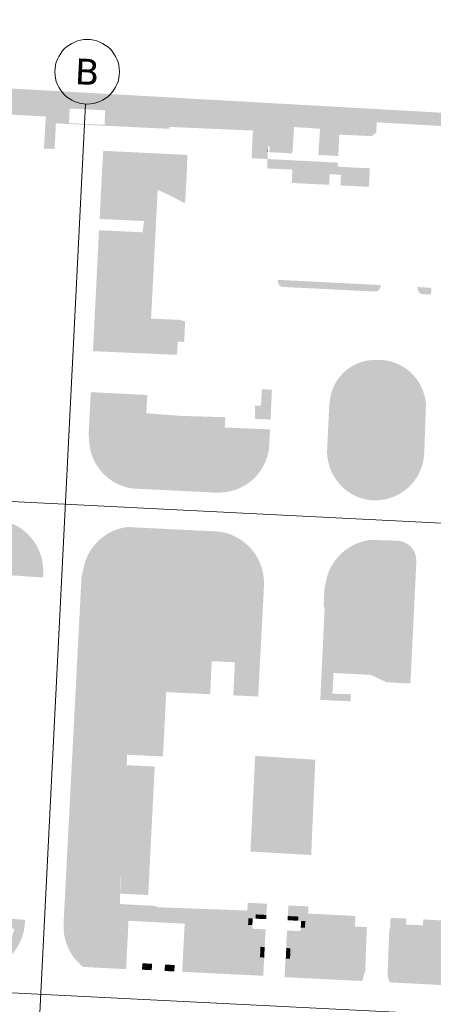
# Model space of a CAD drawing. Header units: millimetres. Extents: x 32690613 to 32694392, y 5343730 to 5344753.
# Tile 167 of 170: x 32692690 to 32692754, y 5344388 to 5344540. Entities that reach past the tile are written whole.
import ezdxf

# ---------------------------------------------------------------- set-up
doc = ezdxf.new("R2010")
doc.units = ezdxf.units.MM
doc.header["$LTSCALE"] = 0.01
doc.layers.get('DEFPOINTS').update_dxf_attribs({"color": 11, "lineweight": 18})
for name, color, linetype, lineweight, true_color in [('Veg-Begr_Innenhof', 7, 'Continuous', 5, 0x89df6e), ('Veg-Gehoelzfl_H_kl3m', 7, 'Continuous', 5, 0xaae4ad), ('Veg-Hecke', 7, 'Continuous', 5, 0x9dd100), ('Veg-Rasen', 7, 'Continuous', 5, 0xb9f3a0), ('Veg-Stauden_Bodendecker', 7, 'Continuous', 5, 0xa8ffbe), ('Veg-Waldartig', 7, 'Continuous', 5, 0xb0ee53), ('Veg-Wiese', 7, 'Continuous', 5, 0xd4ffa8)]:
    doc.layers.add(name, color=color, linetype=linetype, lineweight=lineweight, true_color=true_color)
doc.styles.add('Verdana', font='verdana.ttf')

# ---------------------------------------------------------------- blocks, each defined once
blk = doc.blocks.new('A$C78070446')
for p, q in [((4469989.15, 5343046.05), (4469922.86, 5342307.18)), ((4469505.56, 5343027.12), (4470255.14, 5342959.86)), ((4469498.77, 5342951.42), (4470248.35, 5342884.17))]:
    blk.add_line(p, q)
blk.add_circle((4469989.59, 5343051.03), 5)
at = {"insert": (4469989.59, 5343051.03), "char_height": 4, "attachment_point": 5, "rotation": 354.86, "line_spacing_factor": 0.252012, "style": 'Verdana'}
blk.add_mtext('B', dxfattribs=at)

msp = doc.modelspace()

# ---------------------------------------------------------------- hatches: boundary and pattern name
at = {"layer": 'Veg-Begr_Innenhof', "transparency": 33554687}
msp.add_hatch(color=256, dxfattribs=at).paths.add_polyline_path([(32692734.78, 5344410.8), (32692725.37, 5344411.33), (32692726.11, 5344426.16), (32692735.41, 5344425.55)])
at = {"layer": 'Veg-Gehoelzfl_H_kl3m', "transparency": 33554687}
msp.add_hatch(color=256, dxfattribs=at).paths.add_polyline_path([(32692711.73, 5344513.51), (32692712.97, 5344512.94), (32692715.23, 5344511.74), (32692715.47, 5344515.28), (32692715.61, 5344519.24), (32692702.58, 5344519.88), (32692702.47, 5344517.73), (32692702.48, 5344517.72), (32692702.85, 5344517.42), (32692703.09, 5344517.34), (32692703.6, 5344517.19), (32692704.76, 5344516.91), (32692706.6, 5344516.1), (32692707.48, 5344515.65), (32692710.13, 5344514.21)])
at = {"layer": 'Veg-Hecke', "transparency": 33554687}
for points in [[(32692725.01, 5344399.97), (32692725.06, 5344400.99), (32692725.72, 5344400.96), (32692725.67, 5344399.94)], [(32692726.2, 5344401.59), (32692727.84, 5344401.51), (32692727.8, 5344400.86), (32692726.17, 5344400.93)], [(32692732.75, 5344400.61), (32692731.12, 5344400.69), (32692731.15, 5344401.34), (32692732.78, 5344401.26)], [(32692733.16, 5344399.56), (32692733.21, 5344400.58), (32692733.86, 5344400.55), (32692733.81, 5344399.52)], [(32692725.34, 5344399.39), (32692727.72, 5344399.27), (32692727.69, 5344398.62), (32692725.3, 5344398.74)], [(32692733.53, 5344398.33), (32692731.01, 5344398.45), (32692731.04, 5344399.1), (32692733.56, 5344398.98)], [(32692727.58, 5344396.54), (32692727.5, 5344394.91), (32692726.85, 5344394.94), (32692726.93, 5344396.58)], [(32692731.57, 5344396.35), (32692731.5, 5344394.72), (32692730.84, 5344394.75), (32692730.92, 5344396.38)]]:
    msp.add_hatch(color=256, dxfattribs=at).paths.add_polyline_path(points)
at = {"layer": 'Veg-Rasen', "transparency": 33554687}
h = msp.add_hatch(color=256, dxfattribs=at)
h.paths.add_polyline_path([(32692624.53, 5344528.82), (32692634.58, 5344528.32), (32692634.55, 5344527.5), (32692624.49, 5344528.02)])
h.paths.add_polyline_path([(32692702.87, 5344525.69), (32692702.78, 5344523.9), (32692697.28, 5344524.18), (32692697.37, 5344526), (32692550.62, 5344534.31), (32692541.56, 5344534.83), (32692541.81, 5344534.78), (32692542.05, 5344534.73), (32692542.3, 5344534.67), (32692542.54, 5344534.62), (32692542.79, 5344534.56), (32692543.03, 5344534.49), (32692543.28, 5344534.43), (32692543.52, 5344534.36), (32692543.83, 5344534.28), (32692544.13, 5344534.17), (32692544.42, 5344534.06), (32692544.71, 5344533.92), (32692544.99, 5344533.77), (32692545.25, 5344533.61), (32692545.52, 5344533.43), (32692545.77, 5344533.23), (32692545.9, 5344533.02), (32692545.98, 5344532.82), (32692545.99, 5344532.65), (32692545.95, 5344532.5), (32692545.86, 5344532.36), (32692545.7, 5344532.26), (32692545.49, 5344532.17), (32692545.22, 5344532.11), (32692545.05, 5344532.11), (32692544.87, 5344532.11), (32692544.7, 5344532.13), (32692544.52, 5344532.15), (32692544.33, 5344532.18), (32692544.15, 5344532.22), (32692543.96, 5344532.27), (32692543.77, 5344532.32), (32692543.52, 5344532.39), (32692543.25, 5344532.45), (32692542.95, 5344532.51), (32692542.63, 5344532.57), (32692542.28, 5344532.61), (32692541.91, 5344532.66), (32692541.5, 5344532.69), (32692541.08, 5344532.73), (32692540.44, 5344532.76), (32692539.81, 5344532.78), (32692539.17, 5344532.8), (32692538.53, 5344532.81), (32692537.9, 5344532.82), (32692537.26, 5344532.82), (32692536.62, 5344532.81), (32692535.99, 5344532.8), (32692535.4, 5344532.81), (32692534.82, 5344532.83), (32692534.24, 5344532.87), (32692533.66, 5344532.92), (32692533.08, 5344532.97), (32692532.5, 5344533.05), (32692531.93, 5344533.13), (32692531.35, 5344533.22), (32692530.83, 5344533.31), (32692530.34, 5344533.4), (32692529.89, 5344533.51), (32692529.47, 5344533.63), (32692529.08, 5344533.76), (32692528.72, 5344533.9), (32692528.4, 5344534.06), (32692528.1, 5344534.23), (32692528, 5344532.11), (32692534.93, 5344531.76), (32692534.91, 5344531.09), (32692537.72, 5344529.15), (32692538.67, 5344529.09), (32692538.73, 5344530.36), (32692555.58, 5344529.46), (32692555.46, 5344527.36), (32692560.66, 5344527.12), (32692560.65, 5344527.81), (32692572.2, 5344527.16), (32692572.25, 5344528.14), (32692589.9, 5344527.2), (32692589.82, 5344525.81), (32692608.51, 5344524.46), (32692613.72, 5344524.19), (32692613.74, 5344524.39), (32692635.98, 5344523.26), (32692635.98, 5344523.14), (32692641.2, 5344522.9), (32692656.23, 5344522.07), (32692668.39, 5344521.49), (32692668.4, 5344521.6), (32692683.88, 5344520.87), (32692684.13, 5344525.7), (32692693.69, 5344525.2), (32692693.41, 5344520.21), (32692695.06, 5344520.16), (32692695.26, 5344524.13), (32692712.79, 5344523.28), (32692712.79, 5344523.31), (32692705.98, 5344523.63), (32692706.07, 5344525.51)])
h = msp.add_hatch(color=256, dxfattribs=at)
h.paths.add_polyline_path([(32692735.89, 5344519.24), (32692738.97, 5344519.08), (32692739.11, 5344522.38), (32692744.12, 5344522.16), (32692744.83, 5344522.65), (32692744.88, 5344523.47), (32692728.28, 5344524.25), (32692728.1, 5344520.59), (32692728.34, 5344520.57), (32692728.31, 5344519.67), (32692731.86, 5344519.47), (32692732.12, 5344523.56), (32692736.14, 5344523.3)])
h.paths.add_polyline_path([(32692738.92, 5344518.04), (32692735.82, 5344518.2), (32692728.01, 5344518.61), (32692727.95, 5344517.15), (32692728.6, 5344517.12), (32692731.87, 5344516.97), (32692731.76, 5344514.9), (32692737.53, 5344514.61), (32692737.66, 5344516.28), (32692739.42, 5344516.14), (32692739.29, 5344514.52), (32692743.71, 5344514.3), (32692743.86, 5344517.17), (32692738.89, 5344517.41)])
for points in [[(32692725.6, 5344519.82), (32692725.75, 5344522.68), (32692725.73, 5344522.69), (32692725.6, 5344519.82)], [(32692728.06, 5344519.6), (32692728.11, 5344520.98), (32692728.04, 5344519.6)], [(32692710.99, 5344513.83), (32692710.99, 5344513.49), (32692710.76, 5344508.94), (32692709.99, 5344493.88), (32692714.36, 5344493.69), (32692715.27, 5344493.47), (32692715.11, 5344490.27), (32692714.11, 5344490.32), (32692714.01, 5344488.27), (32692700.99, 5344488.84), (32692701.93, 5344507.57), (32692708.68, 5344507.26), (32692708.89, 5344509), (32692702.03, 5344509.32), (32692702.45, 5344517.76), (32692702.48, 5344517.72), (32692702.85, 5344517.42), (32692703.09, 5344517.34), (32692703.6, 5344517.19), (32692704.76, 5344516.91), (32692706.6, 5344516.1), (32692707.48, 5344515.65), (32692710.13, 5344514.21)], [(32692745.56, 5344499.08), (32692745.52, 5344498.84), (32692745.46, 5344498.63), (32692745.37, 5344498.45), (32692745.26, 5344498.31), (32692745.13, 5344498.2), (32692744.98, 5344498.13), (32692744.8, 5344498.09), (32692744.6, 5344498.08), (32692730.46, 5344498.79), (32692730.26, 5344498.82), (32692730.09, 5344498.88), (32692729.95, 5344498.97), (32692729.83, 5344499.09), (32692729.73, 5344499.24), (32692729.66, 5344499.43), (32692729.62, 5344499.64), (32692729.6, 5344499.89)], [(32692753.33, 5344497.63), (32692752.08, 5344497.67), (32692751.89, 5344497.7), (32692751.72, 5344497.76), (32692751.57, 5344497.85), (32692751.45, 5344497.97), (32692751.36, 5344498.13), (32692751.29, 5344498.31), (32692751.24, 5344498.52), (32692751.22, 5344498.77), (32692753.38, 5344498.66)], [(32692727, 5344480.38), (32692727.13, 5344482.95), (32692728.69, 5344482.87), (32692728.49, 5344478.24), (32692726.09, 5344478.35), (32692726.09, 5344480.43)], [(32692710.36, 5344420.7), (32692706.02, 5344420.91), (32692705.4, 5344408.28), (32692705.42, 5344408.6), (32692709.74, 5344408.39)], [(32692781.87, 5344396.67), (32692778.55, 5344403.08), (32692778.39, 5344403.42), (32692775.04, 5344403.59), (32692774.81, 5344399.54), (32692752.12, 5344400.82), (32692752.07, 5344399.9), (32692749.47, 5344400.01), (32692749.52, 5344400.95), (32692747.07, 5344401.05), (32692746.99, 5344399.4), (32692746.87, 5344399.4), (32692746.59, 5344392.16), (32692746.9, 5344391.06), (32692781.49, 5344389.31)], [(32692734.29, 5344401.72), (32692741.63, 5344401.35), (32692741.54, 5344399.72), (32692743.39, 5344399.63), (32692743.13, 5344392.82), (32692742.67, 5344391.28), (32692730.66, 5344391.87), (32692730.8, 5344394.75), (32692731.5, 5344394.72), (32692731.57, 5344396.35), (32692730.89, 5344396.38), (32692730.94, 5344397.37), (32692737.08, 5344397.08), (32692737.21, 5344399.15), (32692734.21, 5344399.3)]]:
    msp.add_hatch(color=256, dxfattribs=at).paths.add_polyline_path(points)
h = msp.add_hatch(color=256, dxfattribs=at)
edge = h.paths.add_edge_path()
edge.add_arc((32692745.15, 5344480.12), 7.39, 9.5381, 87.0587)
edge.add_line((32692745.53, 5344487.5), (32692744.29, 5344487.48))
edge.add_arc((32692744.71, 5344480.41), 7.09, 93.4056, 172.528)
edge.add_line((32692737.68, 5344481.33), (32692737.57, 5344480.47))
edge.add_line((32692737.57, 5344480.47), (32692737.22, 5344473.13))
edge.add_line((32692737.22, 5344473.13), (32692737.29, 5344472.48))
edge.add_arc((32692744.83, 5344473.29), 7.58, 186.1913, 264.341)
edge.add_line((32692744.09, 5344465.75), (32692745.13, 5344465.74))
edge.add_arc((32692744.67, 5344473.34), 7.61, 273.4429, 357.0881)
edge.add_line((32692752.27, 5344472.95), (32692752.28, 5344473.05))
edge.add_line((32692752.28, 5344473.05), (32692752.54, 5344480.72))
edge.add_line((32692752.54, 5344480.72), (32692752.44, 5344481.35))
h = msp.add_hatch(color=256, dxfattribs=at)
edge = h.paths.add_edge_path()
edge.add_line((32692700.66, 5344482.49), (32692700.32, 5344475.82))
edge.add_line((32692700.32, 5344475.82), (32692700.43, 5344474.58))
edge.add_arc((32692708.17, 5344475.27), 7.77, 185.096, 261.9659)
edge.add_line((32692707.09, 5344467.57), (32692720.33, 5344466.91))
edge.add_line((32692720.33, 5344466.91), (32692721.07, 5344466.96))
edge.add_arc((32692720.5, 5344474.74), 7.8, 274.1373, 352.8107)
edge.add_line((32692728.24, 5344473.76), (32692728.4, 5344476.73))
edge.add_line((32692728.4, 5344476.73), (32692721.39, 5344477.02))
edge.add_line((32692721.39, 5344477.02), (32692721.48, 5344478.61))
edge.add_line((32692721.48, 5344478.61), (32692714.54, 5344478.82))
edge.add_line((32692714.54, 5344478.82), (32692709.26, 5344479.23))
edge.add_line((32692709.26, 5344479.23), (32692709.4, 5344482.05))
edge.add_line((32692709.4, 5344482.05), (32692700.66, 5344482.49))
h = msp.add_hatch(color=256, dxfattribs=at)
edge = h.paths.add_edge_path()
edge.add_line((32692667.78, 5344457.42), (32692668.03, 5344462.18))
edge.add_line((32692668.03, 5344462.18), (32692685.76, 5344461.27))
edge.add_line((32692685.76, 5344461.27), (32692685.95, 5344461.26))
edge.add_arc((32692685.31, 5344454.79), 6.5, 5.2451, 84.2756, ccw=False)
edge.add_line((32692691.78, 5344455.38), (32692686.82, 5344455.72))
edge.add_line((32692686.82, 5344455.72), (32692686.15, 5344442.72))
edge.add_line((32692686.15, 5344442.72), (32692679.13, 5344443.1))
edge.add_line((32692679.13, 5344443.1), (32692679.38, 5344448.37))
edge.add_line((32692679.38, 5344448.37), (32692676.66, 5344454.96))
edge.add_line((32692676.66, 5344454.96), (32692667.78, 5344457.42))
edge = h.paths.add_edge_path()
edge.add_line((32692693.26, 5344453.78), (32692693.29, 5344454.28))
edge.add_arc((32692685.31, 5344454.79), 8, 356.3425, 444.2756)
edge.add_line((32692686.1, 5344462.75), (32692685.88, 5344462.77))
edge.add_line((32692685.88, 5344462.77), (32692666.61, 5344463.75))
edge.add_line((32692666.61, 5344463.75), (32692666.22, 5344456.29))
edge.add_line((32692666.22, 5344456.29), (32692675.56, 5344453.71))
edge.add_line((32692675.56, 5344453.71), (32692677.86, 5344448.11))
edge.add_line((32692677.86, 5344448.11), (32692677.6, 5344442.56))
edge.add_line((32692677.6, 5344442.56), (32692677.85, 5344442.55))
edge.add_line((32692677.85, 5344442.55), (32692677.8, 5344441.68))
edge.add_line((32692677.8, 5344441.68), (32692684.37, 5344441.31))
edge.add_line((32692684.37, 5344441.31), (32692684.16, 5344438.09))
edge.add_line((32692684.16, 5344438.09), (32692682.39, 5344435.46))
edge.add_line((32692682.39, 5344435.46), (32692687.26, 5344435.15))
edge.add_line((32692687.26, 5344435.15), (32692688.24, 5344454.12))
edge.add_line((32692688.24, 5344454.12), (32692693.26, 5344453.78))
h = msp.add_hatch(color=256, dxfattribs=at)
edge = h.paths.add_edge_path()
edge.add_line((32692705.29, 5344407.34), (32692705.35, 5344407.34))
edge.add_line((32692705.35, 5344407.34), (32692705.4, 5344408.28))
edge.add_line((32692705.4, 5344408.28), (32692706.02, 5344420.91))
edge.add_line((32692706.02, 5344420.91), (32692706.21, 5344424.71))
edge.add_line((32692706.21, 5344424.71), (32692706.29, 5344426.33))
edge.add_line((32692706.29, 5344426.33), (32692711.83, 5344426.06))
edge.add_line((32692711.83, 5344426.06), (32692712.33, 5344436.03))
edge.add_line((32692712.33, 5344436.03), (32692719.12, 5344435.7))
edge.add_line((32692719.12, 5344435.7), (32692719.15, 5344436.18))
edge.add_line((32692719.15, 5344436.18), (32692718.82, 5344436.2))
edge.add_line((32692718.82, 5344436.2), (32692718.48, 5344436.28))
edge.add_line((32692718.48, 5344436.28), (32692718.13, 5344436.4))
edge.add_line((32692718.13, 5344436.4), (32692717.75, 5344436.56))
edge.add_line((32692717.75, 5344436.56), (32692717.25, 5344436.85))
edge.add_line((32692717.25, 5344436.85), (32692716.74, 5344437.24))
edge.add_line((32692716.74, 5344437.24), (32692716.51, 5344437.45))
edge.add_line((32692716.51, 5344437.45), (32692716.31, 5344437.67))
edge.add_line((32692716.31, 5344437.67), (32692716.13, 5344437.89))
edge.add_line((32692716.13, 5344437.89), (32692715.91, 5344438.22))
edge.add_line((32692715.91, 5344438.22), (32692715.66, 5344438.68))
edge.add_line((32692715.66, 5344438.68), (32692715.54, 5344438.96))
edge.add_line((32692715.54, 5344438.96), (32692715.44, 5344439.26))
edge.add_line((32692715.44, 5344439.26), (32692715.35, 5344439.59))
edge.add_line((32692715.35, 5344439.59), (32692715.27, 5344440.01))
edge.add_line((32692715.27, 5344440.01), (32692715.24, 5344440.5))
edge.add_line((32692715.24, 5344440.5), (32692715.25, 5344440.93))
edge.add_line((32692715.25, 5344440.93), (32692715.33, 5344441.49))
edge.add_line((32692715.33, 5344441.49), (32692715.48, 5344442.06))
edge.add_line((32692715.48, 5344442.06), (32692715.69, 5344442.55))
edge.add_line((32692715.69, 5344442.55), (32692715.89, 5344442.92))
edge.add_line((32692715.89, 5344442.92), (32692716.22, 5344443.39))
edge.add_line((32692716.22, 5344443.39), (32692716.85, 5344443.89))
edge.add_line((32692716.85, 5344443.89), (32692717.12, 5344444.05))
edge.add_line((32692717.12, 5344444.05), (32692717.48, 5344444.23))
edge.add_line((32692717.48, 5344444.23), (32692717.84, 5344444.37))
edge.add_line((32692717.84, 5344444.37), (32692718.22, 5344444.48))
edge.add_line((32692718.22, 5344444.48), (32692718.63, 5344444.57))
edge.add_line((32692718.63, 5344444.57), (32692719.05, 5344444.61))
edge.add_line((32692719.05, 5344444.61), (32692719.36, 5344444.62))
edge.add_line((32692719.36, 5344444.62), (32692719.74, 5344444.59))
edge.add_line((32692719.74, 5344444.59), (32692720.19, 5344444.53))
edge.add_line((32692720.19, 5344444.53), (32692720.82, 5344444.35))
edge.add_line((32692720.82, 5344444.35), (32692721.16, 5344444.23))
edge.add_line((32692721.16, 5344444.23), (32692721.43, 5344444.05))
edge.add_line((32692721.43, 5344444.05), (32692721.65, 5344443.84))
edge.add_line((32692721.65, 5344443.84), (32692722.07, 5344443.36))
edge.add_line((32692722.07, 5344443.36), (32692722.49, 5344442.68))
edge.add_line((32692722.49, 5344442.68), (32692722.8, 5344441.92))
edge.add_line((32692722.8, 5344441.92), (32692722.96, 5344441.02))
edge.add_line((32692722.96, 5344441.02), (32692722.97, 5344440.64))
edge.add_line((32692722.97, 5344440.64), (32692722.71, 5344435.53))
edge.add_line((32692722.71, 5344435.53), (32692726.57, 5344435.34))
edge.add_line((32692726.57, 5344435.34), (32692727.48, 5344452.63))
edge.add_line((32692727.48, 5344452.63), (32692727.45, 5344453.36))
edge.add_arc((32692719.46, 5344452.96), 8, 2.8625, 80.2036)
edge.add_line((32692720.82, 5344460.85), (32692720.58, 5344460.89))
edge.add_line((32692720.58, 5344460.89), (32692706.36, 5344461.6))
edge.add_arc((32692707.25, 5344453.82), 7.83, 96.5143, 167.2849)
edge.add_line((32692699.61, 5344455.55), (32692699.22, 5344453.82))
edge.add_line((32692699.22, 5344453.82), (32692696.43, 5344399.97))
edge.add_line((32692696.43, 5344399.97), (32692696.45, 5344399.37))
edge.add_arc((32692704.33, 5344399.68), 7.89, 182.2511, 232.0736)
edge.add_line((32692699.48, 5344393.46), (32692706.12, 5344393.11))
edge.add_line((32692706.12, 5344393.11), (32692706.5, 5344400.6))
edge.add_line((32692706.5, 5344400.6), (32692715.19, 5344400.16))
edge.add_line((32692715.19, 5344400.16), (32692714.81, 5344392.7))
edge.add_line((32692714.81, 5344392.7), (32692724.34, 5344392.23))
edge.add_line((32692724.34, 5344392.23), (32692727.36, 5344392.08))
edge.add_line((32692727.36, 5344392.08), (32692727.5, 5344394.91))
edge.add_line((32692727.5, 5344394.91), (32692726.85, 5344394.94))
edge.add_line((32692726.85, 5344394.94), (32692726.93, 5344396.58))
edge.add_line((32692726.93, 5344396.58), (32692727.58, 5344396.54))
edge.add_line((32692727.58, 5344396.54), (32692727.63, 5344397.53))
edge.add_line((32692727.63, 5344397.53), (32692724.67, 5344397.68))
edge.add_line((32692724.67, 5344397.68), (32692724.9, 5344402.19))
edge.add_line((32692724.9, 5344402.19), (32692711, 5344402.7))
edge.add_line((32692711, 5344402.7), (32692710.66, 5344402.9))
edge.add_line((32692710.66, 5344402.9), (32692705.15, 5344403.2))
edge.add_line((32692705.15, 5344403.2), (32692705.29, 5344407.34))
h = msp.add_hatch(color=256, dxfattribs=at)
edge = h.paths.add_edge_path()
edge.add_line((32692738.06, 5344435.79), (32692738.22, 5344438.99))
edge.add_line((32692738.22, 5344438.99), (32692743.97, 5344438.7))
edge.add_line((32692743.97, 5344438.7), (32692746.46, 5344437.55))
edge.add_line((32692746.46, 5344437.55), (32692750.13, 5344437.36))
edge.add_line((32692750.13, 5344437.36), (32692751.06, 5344456.29))
edge.add_line((32692751.06, 5344456.29), (32692751.03, 5344456.67))
edge.add_arc((32692748.01, 5344456.45), 3.03, 4.0407, 86.2841)
edge.add_line((32692748.2, 5344459.48), (32692744.01, 5344459.61))
edge.add_arc((32692744.87, 5344451.7), 7.95, 96.2683, 168.9037)
edge.add_line((32692737.07, 5344453.23), (32692736.84, 5344452.05))
edge.add_line((32692736.84, 5344452.05), (32692736.69, 5344449.17))
edge.add_line((32692736.69, 5344449.17), (32692738.26, 5344449.1))
edge.add_line((32692738.26, 5344449.1), (32692737.57, 5344434.76))
edge.add_line((32692737.57, 5344434.76), (32692740.86, 5344434.6))
edge.add_line((32692740.86, 5344434.6), (32692740.92, 5344435.69))
edge.add_line((32692740.92, 5344435.69), (32692738.06, 5344435.79))
h = msp.add_hatch(color=256, dxfattribs=at)
edge = h.paths.add_edge_path()
edge.add_arc((32692682.47, 5344400.72), 6.5, 307.8083, 347.9797)
edge.add_line((32692688.82, 5344399.37), (32692683.92, 5344399.65))
edge.add_line((32692683.92, 5344399.65), (32692685.35, 5344427.25))
edge.add_line((32692685.35, 5344427.25), (32692684.18, 5344427.33))
edge.add_line((32692684.18, 5344427.33), (32692684, 5344427.21))
edge.add_line((32692684, 5344427.21), (32692682.36, 5344395.81))
edge.add_line((32692682.36, 5344395.81), (32692686.45, 5344395.58))
edge = h.paths.add_edge_path()
edge.add_line((32692680.78, 5344394.39), (32692686.91, 5344394.06))
edge.add_line((32692686.91, 5344394.06), (32692687.23, 5344394.29))
edge.add_arc((32692682.47, 5344400.72), 8, 306.565, 357.8493)
edge.add_line((32692690.46, 5344400.42), (32692690.47, 5344400.77))
edge.add_line((32692690.47, 5344400.77), (32692685.5, 5344401.06))
edge.add_line((32692685.5, 5344401.06), (32692686.93, 5344428.66))
edge.add_line((32692686.93, 5344428.66), (32692683.76, 5344428.85))
edge.add_line((32692683.76, 5344428.85), (32692682.55, 5344428.03))
edge.add_line((32692682.55, 5344428.03), (32692680.78, 5344394.39))
at = {"layer": 'Veg-Stauden_Bodendecker', "transparency": 33554687}
for points in [[(32692736.18, 5344434.83), (32692736.87, 5344449.16), (32692738.26, 5344449.1), (32692737.57, 5344434.76)], [(32692719.38, 5344440.82), (32692722.97, 5344440.64), (32692722.96, 5344441.02), (32692722.8, 5344441.92), (32692722.49, 5344442.68), (32692722.07, 5344443.36), (32692721.65, 5344443.84), (32692721.43, 5344444.05), (32692721.16, 5344444.23), (32692720.82, 5344444.35), (32692720.19, 5344444.53), (32692719.74, 5344444.59), (32692719.36, 5344444.62), (32692719.05, 5344444.61), (32692718.63, 5344444.57), (32692718.22, 5344444.48), (32692717.84, 5344444.37), (32692717.48, 5344444.23), (32692717.12, 5344444.05), (32692716.85, 5344443.89), (32692716.22, 5344443.39), (32692715.89, 5344442.92), (32692715.69, 5344442.55), (32692715.48, 5344442.06), (32692715.33, 5344441.49), (32692715.25, 5344440.93), (32692715.24, 5344440.5), (32692715.27, 5344440.01), (32692715.35, 5344439.59), (32692715.44, 5344439.26), (32692715.54, 5344438.96), (32692715.66, 5344438.68), (32692715.91, 5344438.22), (32692716.13, 5344437.89), (32692716.31, 5344437.67), (32692716.51, 5344437.45), (32692716.74, 5344437.24), (32692717.25, 5344436.85), (32692717.75, 5344436.56), (32692718.13, 5344436.4), (32692718.48, 5344436.28), (32692718.82, 5344436.2), (32692719.16, 5344436.18)], [(32692710.55, 5344424.49), (32692710.36, 5344420.7), (32692706.02, 5344420.91), (32692706.21, 5344424.71)], [(32692709.74, 5344408.39), (32692709.55, 5344404.59), (32692705.23, 5344404.8), (32692705.42, 5344408.6)], [(32692726.17, 5344400.94), (32692726.2, 5344401.59), (32692727.84, 5344401.51), (32692727.93, 5344403.25), (32692724.96, 5344403.4), (32692724.67, 5344397.68), (32692727.63, 5344397.53), (32692727.69, 5344398.62), (32692725.3, 5344398.74), (32692725.34, 5344399.39), (32692725.64, 5344399.38), (32692725.67, 5344399.94), (32692725.01, 5344399.97), (32692725.06, 5344400.99), (32692725.72, 5344400.96)], [(32692731.15, 5344401.34), (32692732.78, 5344401.26), (32692732.75, 5344400.61), (32692733.21, 5344400.58), (32692733.86, 5344400.55), (32692733.81, 5344399.52), (32692733.16, 5344399.56), (32692733.13, 5344399), (32692733.56, 5344398.98), (32692733.53, 5344398.33), (32692731.01, 5344398.45), (32692730.94, 5344397.37), (32692737.08, 5344397.08), (32692737.21, 5344399.15), (32692734.21, 5344399.3), (32692734.34, 5344402.83), (32692731.24, 5344402.98)], [(32692710.14, 5344393.95), (32692710.09, 5344392.95), (32692708.59, 5344393.03), (32692708.64, 5344394.02)], [(32692713.64, 5344393.75), (32692713.59, 5344392.76), (32692712.09, 5344392.83), (32692712.14, 5344393.83)]]:
    msp.add_hatch(color=256, dxfattribs=at).paths.add_polyline_path(points)
at = {"layer": 'Veg-Waldartig', "transparency": 33554687}
msp.add_hatch(color=256, dxfattribs=at).paths.add_polyline_path([(32692728.28, 5344524.25), (32692728.01, 5344518.61), (32692725.56, 5344518.74), (32692725.75, 5344522.68), (32692725.74, 5344523.02), (32692719.68, 5344523.28), (32692712.8, 5344523.58), (32692712.79, 5344523.28), (32692705.98, 5344523.63), (32692706.07, 5344525.51)])
at = {"layer": 'Veg-Wiese', "transparency": 33554687}
h = msp.add_hatch(color=256, dxfattribs=at)
h.paths.add_polyline_path([(32692807.83, 5344523.01), (32692809.52, 5344522.94), (32692821.29, 5344522.39), (32692948.07, 5344516.17)])
h.paths.add_polyline_path([(32692500.4, 5344538.65), (32692557.49, 5344535.43), (32692664.5, 5344529.37), (32692558.15, 5344535.35)])
h.paths.add_polyline_path([(32692697.37, 5344526), (32692697.4, 5344526.43), (32692702.89, 5344526.15), (32692702.87, 5344525.69), (32692706.07, 5344525.51), (32692728.28, 5344524.25), (32692744.88, 5344523.47), (32692744.93, 5344524.29), (32692755.51, 5344523.69), (32692755.42, 5344522.73), (32692801.36, 5344520.16), (32692807.95, 5344521.51), (32692821.88, 5344520.86), (32692939.77, 5344515.1), (32692948.12, 5344514.55), (32692967.1, 5344521.29), (32692967.17, 5344522.9), (32692967.25, 5344524.47), (32692947.85, 5344517.68), (32692807.71, 5344524.52), (32692801.14, 5344523.18), (32692557.56, 5344536.89), (32692499.82, 5344540.19), (32692435.46, 5344475.66), (32692435.47, 5344475.66), (32692433.91, 5344474), (32692424.58, 5344470.18), (32692423.48, 5344467.56), (32692422.72, 5344465), (32692424.89, 5344467.07), (32692435.66, 5344471.47), (32692437.66, 5344473.62), (32692436.57, 5344474.64), (32692437.67, 5344473.62), (32692500.99, 5344537.12), (32692506.98, 5344536.78), (32692507.02, 5344537.56), (32692512.51, 5344537.29), (32692512.47, 5344536.47), (32692514.52, 5344536.35), (32692514.56, 5344537.17), (32692520.05, 5344536.89), (32692520.01, 5344536.04), (32692522.68, 5344535.89), (32692522.73, 5344536.74), (32692528.22, 5344536.46), (32692528.17, 5344535.58), (32692558.08, 5344533.89)])
for points in [[(32692738.62, 5344471.84), (32692739.2, 5344470.82), (32692739.82, 5344469.93), (32692740.48, 5344469.16), (32692741.18, 5344468.52), (32692741.93, 5344468.01), (32692742.72, 5344467.62), (32692743.56, 5344467.36), (32692744.44, 5344467.23), (32692745.52, 5344467.33), (32692746.51, 5344467.55), (32692747.42, 5344467.88), (32692748.24, 5344468.32), (32692748.98, 5344468.88), (32692749.63, 5344469.55), (32692750.2, 5344470.34), (32692750.68, 5344471.24), (32692751.16, 5344480.72), (32692751.04, 5344481.76), (32692750.74, 5344482.69), (32692750.27, 5344483.51), (32692749.63, 5344484.22), (32692748.83, 5344484.83), (32692747.85, 5344485.33), (32692746.7, 5344485.72), (32692745.39, 5344486.01), (32692744.15, 5344485.89), (32692743.05, 5344485.64), (32692742.07, 5344485.25), (32692741.22, 5344484.73), (32692740.5, 5344484.08), (32692739.9, 5344483.3), (32692739.44, 5344482.38), (32692739.1, 5344481.33)], [(32692707.67, 5344477.82), (32692707.81, 5344480.63), (32692702.07, 5344480.92), (32692701.77, 5344474.85), (32692702.25, 5344473.65), (32692702.78, 5344472.59), (32692703.36, 5344471.66), (32692703.99, 5344470.88), (32692704.66, 5344470.22), (32692705.38, 5344469.71), (32692706.15, 5344469.33), (32692706.97, 5344469.09), (32692720.76, 5344468.39), (32692722.1, 5344468.69), (32692723.26, 5344469.09), (32692724.26, 5344469.6), (32692725.09, 5344470.21), (32692725.74, 5344470.94), (32692726.22, 5344471.77), (32692726.54, 5344472.7), (32692726.68, 5344473.74), (32692726.75, 5344475.1), (32692719.65, 5344475.46), (32692719.74, 5344477.21)], [(32692685.95, 5344461.26), (32692685.76, 5344461.27), (32692668.03, 5344462.18), (32692667.78, 5344457.42), (32692676.66, 5344454.96), (32692679.38, 5344448.37), (32692679.13, 5344443.1), (32692686.15, 5344442.72), (32692686.82, 5344455.72), (32692691.78, 5344455.38, 0.359187)], [(32692706.45, 5344460.1), (32692705.39, 5344459.78), (32692704.43, 5344459.34), (32692703.56, 5344458.77), (32692702.79, 5344458.08), (32692702.13, 5344457.25), (32692701.56, 5344456.31), (32692701.08, 5344455.23), (32692700.71, 5344454.03), (32692699.4, 5344428.18), (32692710.22, 5344427.63), (32692710.74, 5344437.91), (32692714.66, 5344437.71), (32692714.21, 5344438.45), (32692713.92, 5344439.76), (32692713.91, 5344441.23), (32692714.22, 5344442.48), (32692714.97, 5344443.85), (32692715.76, 5344444.7), (32692716.56, 5344445.28), (32692717.68, 5344445.78), (32692719.15, 5344446.04), (32692725.61, 5344445.61), (32692725.99, 5344452.92), (32692725.86, 5344454.08), (32692725.58, 5344455.15), (32692725.16, 5344456.11), (32692724.58, 5344456.97), (32692723.85, 5344457.73), (32692722.97, 5344458.38), (32692721.94, 5344458.93), (32692720.75, 5344459.38)], [(32692744.36, 5344458.14), (32692743.3, 5344458), (32692742.33, 5344457.7), (32692741.45, 5344457.25), (32692740.65, 5344456.65), (32692739.95, 5344455.9), (32692739.33, 5344455), (32692738.81, 5344453.94), (32692738.37, 5344452.73), (32692738.27, 5344450.66), (32692739.85, 5344450.58), (32692739.34, 5344440.5), (32692744.03, 5344440.3), (32692746.82, 5344439.01), (32692748.7, 5344438.93), (32692749.6, 5344456.71), (32692749.61, 5344456.96), (32692749.59, 5344457.17), (32692749.51, 5344457.36), (32692749.4, 5344457.53), (32692749.24, 5344457.67), (32692749.04, 5344457.78), (32692748.79, 5344457.87), (32692748.5, 5344457.93)]]:
    msp.add_hatch(color=256, dxfattribs=at).paths.add_polyline_path(points)

# ---------------------------------------------------------------- block references
at = {"layer": 'DEFPOINTS', "transparency": 33554687, "rotation": 2.237485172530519}
msp.add_blockref('A$C78070446', (28434719.52, -168960.66), dxfattribs=at)

doc.saveas('drawing.dxf')
